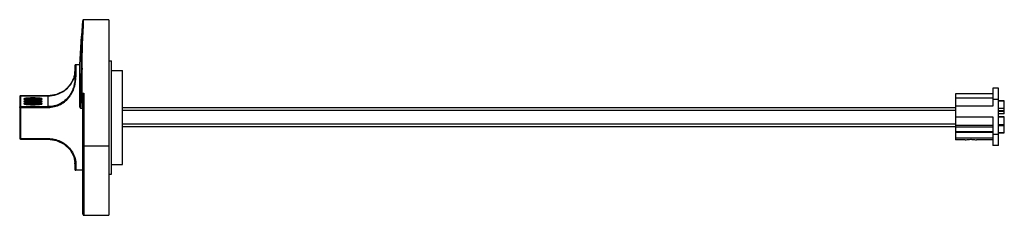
# Model space of a CAD drawing. Header units: millimetres. Extents: x 71 to 584, y 404 to 506.
import ezdxf

# ---------------------------------------------------------------- set-up
doc = ezdxf.new("R2010")
doc.units = ezdxf.units.MM
doc.header["$LTSCALE"] = 59.527544
doc.layers.get('0').update_dxf_attribs({"linetype": 'CONTINUOUS'})

msp = doc.modelspace()

# ---------------------------------------------------------------- linework, layer by layer
at = {"color": 7}
for p, q in [((117.2, 505.85), (104.12, 505.85)), ((117.2, 505.85), (117.2, 404.01)), ((102.21, 482.43), (103.02, 497.31)), ((100.1, 482.43), (100.1, 476.06)), ((102.21, 482.43), (100.1, 482.43)), ((102.21, 460.27), (102.21, 482.43)), ((117.2, 484.43), (118.7, 484.43)), ((118.7, 425.43), (118.7, 484.43)), ((99.59, 478.61), (99.59, 478.61)), ((99.6, 481.93), (99.6, 475.67)), ((118.7, 479.38), (124.3, 479.38)), ((124.3, 430.48), (124.3, 479.38)), ((103.25, 467.62), (103.25, 467.01)), ((103.25, 467.62), (104.2, 467.62)), ((103.71, 467.01), (103.25, 467.01)), ((103.7, 404.69), (103.7, 466.93)), ((104.2, 467.62), (104.2, 404.01)), ((577.9, 467.28), (558.4, 467.28)), ((558.4, 467.28), (558.4, 443.28)), ((580.9, 470.28), (577.9, 470.28)), ((577.9, 470.28), (577.9, 460.88)), ((580.9, 440.28), (580.9, 470.28)), ((70.8, 465.68), (70.8, 444.18)), ((71.3, 466.18), (71.3, 443.68)), ((71.3, 466.18), (85.6, 466.18)), ((85.6, 466.17), (71.3, 466.17)), ((85.6, 460.18), (85.6, 466.18)), ((577.9, 465.08), (558.4, 465.08)), ((580.9, 464.28), (577.9, 464.28)), ((583.85, 463.69), (580.9, 463.69)), ((583.85, 463.44), (580.9, 463.44)), ((583.85, 456.78), (583.85, 463.69)), ((71.3, 460.58), (85.6, 460.58)), ((71.3, 460.18), (85.6, 460.18)), ((102.7, 459.73), (103.7, 459.73)), ((124.3, 460.15), (558.4, 460.15)), ((558.4, 458.65), (124.3, 458.65)), ((577.9, 460.88), (558.4, 460.88)), ((583.85, 459.59), (580.9, 459.59)), ((583.85, 458.34), (580.9, 458.34)), ((583.85, 458.03), (580.9, 458.03)), ((583.85, 456.78), (580.9, 456.78)), ((124.3, 451.65), (558.4, 451.65)), ((558.4, 455.28), (577.9, 455.28)), ((577.9, 455.28), (577.9, 440.28)), ((583.85, 455.34), (580.9, 455.34)), ((583.85, 455.17), (580.9, 455.17)), ((583.85, 446.91), (583.85, 455.34)), ((558.4, 450.15), (124.3, 450.15)), ((558.4, 450.88), (577.9, 450.88)), ((558.4, 450.01), (577.9, 450.01)), ((577.9, 447.42), (558.4, 447.42)), ((577.9, 447.11), (558.4, 447.11)), ((580.9, 451.31), (583.85, 451.31)), ((583.85, 450.63), (580.9, 450.63)), ((580.9, 446.98), (583.85, 446.98)), ((583.85, 446.91), (580.9, 446.91)), ((71.3, 443.98), (85.62, 443.98)), ((71.3, 443.68), (85.6, 443.68)), ((85.6, 443.68), (85.6, 443.98)), ((85.6, 443.98), (85.62, 443.97)), ((558.4, 444.37), (577.9, 444.37)), ((563.51, 443.28), (558.4, 443.28)), ((563.51, 443.28), (563.58, 443.29)), ((563.54, 443.28), (563.61, 443.29)), ((569.19, 443.29), (569.27, 443.28)), ((569.23, 443.29), (569.28, 443.28)), ((577.9, 443.28), (569.28, 443.28)), ((577.9, 446.28), (580.9, 446.28)), ((104.2, 440.1), (117.2, 440.1)), ((580.9, 440.28), (577.9, 440.28)), ((99.59, 431.25), (99.59, 431.24)), ((99.6, 430.94), (99.6, 427.93)), ((100.09, 430.82), (100.1, 430.5)), ((100.1, 430.5), (100.1, 427.43)), ((103.7, 427.43), (100.1, 427.43)), ((118.7, 430.48), (124.3, 430.48)), ((117.2, 425.43), (118.7, 425.43)), ((104.2, 404.01), (117.2, 404.01))]:
    msp.add_line(p, q, dxfattribs=at)
for points in [[(103.6, 505.22), (103.19, 499.99), (103.02, 497.31)], [(99.59, 478.61), (98.93, 475.21), (97.06, 471.8), (94.04, 468.88), (90.01, 466.86), (85.6, 466.18)], [(85.6, 443.68), (90.01, 442.99), (94.04, 440.98), (97.06, 438.06), (98.93, 434.64), (99.59, 431.24)]]:
    msp.add_lwpolyline(points, dxfattribs=at)
for centre, radius, start, end in [((361.1, 482.31), 258.52, 174.9209, 176.6743), ((1056.63, 459.08), 954.14, 177.22941, 177.70396), ((767.46, 470.21), 664.77, 177.66432, 179.12979), ((100.1, 481.93), 0.5, 90, 180), ((89.92, 478.91), 9.68, 358.1802, 359.9951), ((629.96, 472.75), 527.25, 179.1786, 180.5819), ((626.82, 472.98), 523.6, 179.1735, 180.5857), ((87.56, 479.31), 12.08, 340.1325, 340.5045), ((85.63, 480.67), 14.49, 287.7517, 305.3708), ((85.79, 480.43), 14.21, 305.4003, 305.6113), ((71.3, 465.68), 0.5, 90, 180), ((71.29, 465.68), 0.495, 133.5682, 136.1701), ((77.13, 492.16), 28.07, 265.7959, 267.0769), ((77.13, 490.91), 28.07, 265.7959, 267.0769), ((77.5, 499.05), 34.97, 267.0472, 268.1131), ((77.5, 497.8), 34.97, 267.0472, 268.1131), ((77.73, 505.69), 41.62, 268.1074, 270.0271), ((77.73, 504.44), 41.62, 268.1074, 270.0271), ((77.75, 421.39), 43.71, 89.9999, 90.3362), ((77.75, 420.15), 43.71, 89.9999, 90.3362), ((77.75, 418.9), 43.71, 89.9999, 90.3362), ((77.75, 425.44), 39.11, 89.9999, 90.3362), ((77.75, 424.2), 39.11, 89.9999, 90.3362), ((77.75, 422.95), 39.11, 89.9999, 90.3362), ((77.75, 507.79), 43.71, 269.9999, 270.3362), ((77.75, 506.54), 43.71, 269.9999, 270.3362), ((77.75, 507.2), 43.12, 270.3361, 270.7376), ((77.75, 505.95), 43.12, 270.3361, 270.7376), ((77.79, 504.51), 40.43, 270.7266, 272.4203), ((77.79, 503.26), 40.43, 270.7266, 272.4203), ((85.59, 480.78), 14.61, 270.0099, 287.2094), ((85.59, 480.79), 14.61, 287.225, 287.7687), ((77.13, 489.66), 28.07, 265.7959, 267.0769), ((77.5, 496.55), 34.97, 267.0472, 268.1131), ((77.73, 503.2), 41.62, 268.1074, 270.0271), ((77.75, 505.29), 43.71, 269.9999, 270.3362), ((77.75, 504.7), 43.12, 270.3361, 270.7376), ((77.79, 502.01), 40.43, 270.7266, 272.4203), ((71.3, 444.18), 0.5, 180, 270), ((89.92, 430.94), 9.68, 0.0049, 1.8198), ((100.1, 427.93), 0.5, 180, 270)]:
    msp.add_arc(centre, radius, start, end, dxfattribs=at)
for points in [[(103.27, 480.53), (103.39, 488.97), (103.71, 497.41), (104.12, 505.85)], [(103.71, 467.01), (103.7, 466.99), (103.7, 466.96), (103.7, 466.93)], [(70.94, 466.02), (70.85, 465.93), (70.8, 465.8), (70.8, 465.68)], [(71.3, 466.17), (71.17, 466.17), (71.04, 466.12), (70.95, 466.04)]]:
    msp.add_open_spline(points, degree=3, dxfattribs=at)
for points, knots in [([(104.12, 505.85), (104.04, 505.85), (103.89, 505.8), (103.74, 505.64), (103.64, 505.44), (103.61, 505.29), (103.6, 505.22)], [0, 0, 0, 0, 0.253311, 0.504273, 0.752803, 1, 1, 1, 1]), ([(98.95, 475.27), (99.05, 475.58), (99.39, 476.66), (99.57, 477.79), (99.59, 478.61)], [0, 0, 0, 0, 0.283804, 1, 1, 1, 1]), ([(103.27, 480.53), (103.21, 480.53), (103.09, 480.52), (102.92, 480.47), (102.78, 480.38), (102.77, 480.31)], [0, 0, 0, 0, 0.31111, 0.610939, 1, 1, 1, 1]), ([(85.6, 460.18), (86.71, 460.18), (88.93, 460.45), (92.06, 461.63), (94.79, 463.48), (96.97, 465.84), (98.54, 468.47), (99.78, 471.85), (100.1, 474.44), (100.1, 476.06)], [0, 0, 0, 0, 0.139298, 0.278166, 0.415643, 0.549786, 0.677776, 0.79677, 1, 1, 1, 1]), ([(99.6, 475.67), (99.6, 474.13), (99.29, 471.66), (98.09, 468.44), (96.57, 465.93), (94.45, 463.7), (91.82, 461.94), (88.8, 460.83), (86.66, 460.58), (85.6, 460.58)], [0, 0, 0, 0, 0.202242, 0.320919, 0.4488, 0.583054, 0.720831, 0.860149, 1, 1, 1, 1]), ([(94.06, 468.88), (95.24, 469.73), (97.2, 471.64), (98.5, 474.04), (98.92, 475.2)], [0, 0, 0, 0, 0.540543, 1, 1, 1, 1]), ([(99.6, 475.67), (99.6, 475.72), (99.62, 475.83), (99.78, 476.01), (99.97, 476.06), (100.1, 476.06)], [0, 0, 0, 0, 0.21177, 0.460795, 1, 1, 1, 1]), ([(102.75, 467.39), (102.7, 466.78), (102.52, 464.41), (102.34, 462.03), (102.21, 460.27)], [0, 0, 0, 0, 0.257596, 1, 1, 1, 1]), ([(102.7, 459.73), (102.74, 460.32), (102.92, 462.75), (103.11, 465.17), (103.25, 467.01)], [0, 0, 0, 0, 0.242129, 1, 1, 1, 1]), ([(102.75, 467.39), (102.76, 467.47), (102.89, 467.56), (103.06, 467.61), (103.18, 467.62), (103.25, 467.62)], [0, 0, 0, 0, 0.389813, 0.678383, 1, 1, 1, 1]), ([(103.25, 467.01), (103.12, 467.02), (102.94, 467.07), (102.78, 467.24), (102.75, 467.35), (102.75, 467.39)], [0, 0, 0, 0, 0.543509, 0.792483, 1, 1, 1, 1]), ([(104.2, 467.62), (104.09, 467.53), (103.95, 467.39), (103.79, 467.18), (103.73, 467.07), (103.71, 467.01)], [0, 0, 0, 0, 0.521725, 0.779794, 1, 1, 1, 1]), ([(77.49, 465.11), (77.13, 465.1), (76.44, 465.09), (75.46, 465.05), (74.7, 464.99), (74.17, 464.93), (73.84, 464.89), (73.56, 464.84), (73.34, 464.79), (73.17, 464.73), (73.06, 464.68), (73, 464.62), (73, 464.57), (73.02, 464.54), (73.05, 464.51), (73.12, 464.47), (73.19, 464.45), (73.23, 464.43)], [0, 0, 0, 0, 0.219666, 0.42527, 0.606198, 0.684473, 0.753279, 0.811777, 0.859342, 0.895565, 0.920544, 0.935786, 0.941844, 0.948744, 0.95761, 0.968985, 1, 1, 1, 1]), ([(77.49, 463.86), (77.13, 463.86), (76.44, 463.84), (75.46, 463.8), (74.7, 463.74), (74.17, 463.69), (73.84, 463.64), (73.56, 463.59), (73.34, 463.54), (73.17, 463.48), (73.06, 463.43), (73, 463.37), (73, 463.33), (73.02, 463.29), (73.05, 463.27), (73.12, 463.22), (73.19, 463.2), (73.23, 463.18)], [0, 0, 0, 0, 0.219666, 0.42527, 0.606198, 0.684473, 0.753279, 0.811777, 0.859342, 0.895565, 0.920544, 0.935786, 0.941844, 0.948744, 0.95761, 0.968985, 1, 1, 1, 1]), ([(77.49, 462.61), (77.13, 462.61), (76.44, 462.6), (75.46, 462.55), (74.7, 462.5), (74.17, 462.44), (73.84, 462.39), (73.56, 462.34), (73.34, 462.29), (73.17, 462.24), (73.06, 462.18), (73, 462.13), (73, 462.08), (73.02, 462.05), (73.05, 462.02), (73.12, 461.98), (73.19, 461.95), (73.23, 461.94)], [0, 0, 0, 0, 0.219666, 0.42527, 0.606198, 0.684473, 0.753279, 0.811777, 0.859342, 0.895565, 0.920544, 0.935786, 0.941844, 0.948744, 0.95761, 0.968985, 1, 1, 1, 1]), ([(73.23, 464.43), (73.27, 464.42), (73.42, 464.38), (73.58, 464.34), (73.7, 464.32)], [0, 0, 0, 0, 0.205382, 1, 1, 1, 1]), ([(73.23, 463.18), (73.27, 463.17), (73.42, 463.13), (73.58, 463.1), (73.7, 463.07)], [0, 0, 0, 0, 0.205382, 1, 1, 1, 1]), ([(73.23, 461.94), (73.27, 461.93), (73.42, 461.88), (73.58, 461.85), (73.7, 461.83)], [0, 0, 0, 0, 0.205382, 1, 1, 1, 1]), ([(77.75, 464.08), (77.25, 464.08), (76.3, 464.1), (75.17, 464.16), (74.39, 464.23), (73.93, 464.29), (73.59, 464.35), (73.41, 464.4), (73.35, 464.42)], [0, 0, 0, 0, 0.338737, 0.641182, 0.768238, 0.87382, 0.95351, 1, 1, 1, 1]), ([(77.75, 462.83), (77.25, 462.83), (76.3, 462.85), (75.17, 462.91), (74.39, 462.98), (73.93, 463.04), (73.59, 463.1), (73.41, 463.15), (73.35, 463.18)], [0, 0, 0, 0, 0.338737, 0.641182, 0.768238, 0.87382, 0.95351, 1, 1, 1, 1]), ([(77.75, 461.58), (77.25, 461.58), (76.3, 461.6), (75.17, 461.66), (74.39, 461.74), (73.93, 461.79), (73.59, 461.86), (73.41, 461.9), (73.35, 461.93)], [0, 0, 0, 0, 0.338737, 0.641182, 0.768238, 0.87382, 0.95351, 1, 1, 1, 1]), ([(73.7, 464.32), (73.74, 464.32), (73.87, 464.29), (74.01, 464.27), (74.12, 464.26)], [0, 0, 0, 0, 0.231077, 1, 1, 1, 1]), ([(73.7, 463.07), (73.74, 463.07), (73.87, 463.04), (74.01, 463.03), (74.12, 463.01)], [0, 0, 0, 0, 0.231077, 1, 1, 1, 1]), ([(73.7, 461.83), (73.74, 461.82), (73.87, 461.8), (74.01, 461.78), (74.12, 461.76)], [0, 0, 0, 0, 0.231077, 1, 1, 1, 1]), ([(77.52, 464.56), (76.81, 464.55), (75.81, 464.52), (74.61, 464.41), (74.12, 464.34), (73.92, 464.3)], [0, 0, 0, 0, 0.589339, 0.825501, 1, 1, 1, 1]), ([(77.52, 463.31), (76.81, 463.3), (75.81, 463.27), (74.61, 463.17), (74.12, 463.09), (73.92, 463.05)], [0, 0, 0, 0, 0.589339, 0.825501, 1, 1, 1, 1]), ([(77.52, 462.06), (76.81, 462.06), (75.81, 462.03), (74.61, 461.92), (74.12, 461.85), (73.92, 461.8)], [0, 0, 0, 0, 0.589339, 0.825501, 1, 1, 1, 1]), ([(74.12, 464.26), (74.19, 464.25), (74.51, 464.21), (74.83, 464.18), (75.08, 464.17)], [0, 0, 0, 0, 0.227029, 1, 1, 1, 1]), ([(74.12, 463.01), (74.19, 463), (74.51, 462.96), (74.83, 462.94), (75.08, 462.92)], [0, 0, 0, 0, 0.227029, 1, 1, 1, 1]), ([(74.12, 461.76), (74.19, 461.75), (74.51, 461.72), (74.83, 461.69), (75.08, 461.67)], [0, 0, 0, 0, 0.227029, 1, 1, 1, 1]), ([(82.29, 464.44), (82.33, 464.46), (82.39, 464.48), (82.46, 464.52), (82.49, 464.55), (82.5, 464.59), (82.49, 464.62), (82.47, 464.65), (82.41, 464.7), (82.29, 464.75), (82.1, 464.8), (81.85, 464.85), (81.55, 464.9), (81.2, 464.95), (80.64, 465), (79.85, 465.06), (78.83, 465.1), (78.11, 465.11), (77.75, 465.11)], [0, 0, 0, 0, 0.028269, 0.038385, 0.04617, 0.052373, 0.058393, 0.065728, 0.075272, 0.102289, 0.140548, 0.189987, 0.250102, 0.320201, 0.399381, 0.580743, 0.784593, 1, 1, 1, 1]), ([(81.59, 464.29), (81.37, 464.34), (80.85, 464.42), (79.96, 464.5), (78.9, 464.54), (78.14, 464.56), (77.75, 464.56)], [0, 0, 0, 0, 0.172964, 0.409989, 0.692972, 1, 1, 1, 1]), ([(82.17, 464.43), (82.15, 464.42), (82.11, 464.41), (82.01, 464.38), (81.87, 464.35), (81.7, 464.31), (81.48, 464.28), (81.14, 464.24), (80.66, 464.19), (80.01, 464.14), (79.03, 464.09), (78.27, 464.08), (77.75, 464.08)], [0, 0, 0, 0, 0.010096, 0.033022, 0.065815, 0.106892, 0.155337, 0.210447, 0.338294, 0.4859, 0.648622, 1, 1, 1, 1]), ([(82.29, 463.19), (82.33, 463.21), (82.39, 463.23), (82.46, 463.28), (82.49, 463.31), (82.5, 463.34), (82.49, 463.37), (82.47, 463.41), (82.41, 463.45), (82.29, 463.5), (82.1, 463.55), (81.85, 463.61), (81.55, 463.65), (81.2, 463.7), (80.64, 463.76), (79.85, 463.81), (78.83, 463.85), (78.11, 463.86), (77.75, 463.86)], [0, 0, 0, 0, 0.028269, 0.038385, 0.04617, 0.052373, 0.058393, 0.065728, 0.075272, 0.102289, 0.140548, 0.189987, 0.250102, 0.320201, 0.399381, 0.580743, 0.784593, 1, 1, 1, 1]), ([(81.59, 463.04), (81.37, 463.09), (80.85, 463.17), (79.96, 463.25), (78.9, 463.3), (78.14, 463.31), (77.75, 463.31)], [0, 0, 0, 0, 0.172964, 0.409989, 0.692972, 1, 1, 1, 1]), ([(82.17, 463.19), (82.15, 463.18), (82.11, 463.16), (82.01, 463.13), (81.87, 463.1), (81.7, 463.07), (81.48, 463.03), (81.14, 462.99), (80.66, 462.94), (80.01, 462.89), (79.03, 462.85), (78.27, 462.83), (77.75, 462.83)], [0, 0, 0, 0, 0.010096, 0.033022, 0.065815, 0.106892, 0.155337, 0.210447, 0.338294, 0.4859, 0.648622, 1, 1, 1, 1]), ([(82.29, 461.94), (82.33, 461.96), (82.39, 461.99), (82.46, 462.03), (82.49, 462.06), (82.5, 462.09), (82.49, 462.13), (82.47, 462.16), (82.41, 462.2), (82.29, 462.25), (82.1, 462.31), (81.85, 462.36), (81.55, 462.41), (81.2, 462.45), (80.64, 462.51), (79.85, 462.56), (78.83, 462.6), (78.11, 462.61), (77.75, 462.61)], [0, 0, 0, 0, 0.028269, 0.038385, 0.04617, 0.052373, 0.058393, 0.065728, 0.075272, 0.102289, 0.140548, 0.189987, 0.250102, 0.320201, 0.399381, 0.580743, 0.784593, 1, 1, 1, 1]), ([(81.59, 461.8), (81.37, 461.85), (80.85, 461.92), (79.96, 462), (78.9, 462.05), (78.14, 462.06), (77.75, 462.06)], [0, 0, 0, 0, 0.172964, 0.409989, 0.692972, 1, 1, 1, 1]), ([(82.17, 461.94), (82.15, 461.93), (82.11, 461.92), (82.01, 461.89), (81.87, 461.85), (81.7, 461.82), (81.48, 461.79), (81.14, 461.74), (80.66, 461.69), (80.01, 461.64), (79.03, 461.6), (78.27, 461.58), (77.75, 461.58)], [0, 0, 0, 0, 0.010096, 0.033022, 0.065815, 0.106892, 0.155337, 0.210447, 0.338294, 0.4859, 0.648622, 1, 1, 1, 1]), ([(79.5, 464.11), (79.58, 464.12), (79.9, 464.13), (80.22, 464.15), (80.46, 464.17)], [0, 0, 0, 0, 0.260996, 1, 1, 1, 1]), ([(79.5, 462.87), (79.58, 462.87), (79.9, 462.88), (80.22, 462.9), (80.46, 462.92)], [0, 0, 0, 0, 0.260996, 1, 1, 1, 1]), ([(80.46, 464.17), (80.56, 464.18), (80.93, 464.21), (81.3, 464.25), (81.57, 464.29)], [0, 0, 0, 0, 0.278332, 1, 1, 1, 1]), ([(80.46, 462.92), (80.56, 462.93), (80.93, 462.96), (81.3, 463), (81.57, 463.04)], [0, 0, 0, 0, 0.278332, 1, 1, 1, 1]), ([(80.46, 461.67), (80.56, 461.68), (80.93, 461.71), (81.3, 461.75), (81.57, 461.79)], [0, 0, 0, 0, 0.278332, 1, 1, 1, 1]), ([(81.57, 464.29), (81.6, 464.29), (81.71, 464.31), (81.82, 464.33), (81.9, 464.34)], [0, 0, 0, 0, 0.268452, 1, 1, 1, 1]), ([(81.57, 463.04), (81.6, 463.04), (81.71, 463.06), (81.82, 463.08), (81.9, 463.1)], [0, 0, 0, 0, 0.268452, 1, 1, 1, 1]), ([(81.57, 461.79), (81.6, 461.79), (81.71, 461.81), (81.82, 461.83), (81.9, 461.85)], [0, 0, 0, 0, 0.268452, 1, 1, 1, 1]), ([(81.9, 464.34), (81.94, 464.35), (82.07, 464.38), (82.2, 464.41), (82.29, 464.44)], [0, 0, 0, 0, 0.29198, 1, 1, 1, 1]), ([(81.9, 463.1), (81.94, 463.1), (82.07, 463.13), (82.2, 463.16), (82.29, 463.19)], [0, 0, 0, 0, 0.29198, 1, 1, 1, 1]), ([(81.9, 461.85), (81.94, 461.85), (82.07, 461.88), (82.2, 461.91), (82.29, 461.94)], [0, 0, 0, 0, 0.29198, 1, 1, 1, 1]), ([(70.8, 460.08), (70.8, 460.21), (70.9, 460.47), (71.17, 460.58), (71.3, 460.58)], [0, 0, 0, 0, 0.498953, 1, 1, 1, 1]), ([(71.3, 460.18), (71.23, 460.18), (71.12, 460.17), (70.96, 460.15), (70.86, 460.13), (70.8, 460.1), (70.8, 460.08)], [0, 0, 0, 0, 0.36789, 0.682076, 0.89866, 1, 1, 1, 1]), ([(79.5, 461.62), (79.58, 461.62), (79.9, 461.64), (80.22, 461.66), (80.46, 461.67)], [0, 0, 0, 0, 0.260996, 1, 1, 1, 1]), ([(102.21, 460.27), (102.21, 460.14), (102.28, 459.93), (102.49, 459.76), (102.63, 459.73), (102.7, 459.73)], [0, 0, 0, 0, 0.493723, 0.746342, 1, 1, 1, 1]), ([(70.8, 444.18), (70.8, 444.11), (70.94, 444.03), (71.11, 443.99), (71.23, 443.98), (71.3, 443.98)], [0, 0, 0, 0, 0.360854, 0.659036, 1, 1, 1, 1]), ([(85.62, 443.98), (86.7, 443.97), (88.86, 443.73), (91.9, 442.7), (94.57, 441.09), (97.33, 438.53), (99.44, 435.06), (100.05, 432.09), (100.09, 430.82)], [0, 0, 0, 0, 0.150897, 0.300219, 0.445663, 0.583864, 0.822733, 1, 1, 1, 1]), ([(563.58, 443.29), (563.71, 443.31), (564.64, 443.48), (565.58, 443.56), (566.4, 443.56)], [0, 0, 0, 0, 0.13911, 1, 1, 1, 1]), ([(566.4, 443.56), (566.71, 443.56), (567.66, 443.53), (568.61, 443.4), (569.23, 443.29)], [0, 0, 0, 0, 0.331827, 1, 1, 1, 1]), ([(103.7, 440.3), (103.7, 440.24), (103.82, 440.16), (103.99, 440.12), (104.12, 440.1), (104.2, 440.1)], [0, 0, 0, 0, 0.307943, 0.602279, 1, 1, 1, 1]), ([(99.59, 431.24), (99.59, 431.19), (99.62, 431.08), (99.69, 430.99), (99.74, 430.95)], [0, 0, 0, 0, 0.471613, 1, 1, 1, 1]), ([(100.1, 430.5), (99.97, 430.5), (99.77, 430.56), (99.62, 430.76), (99.6, 430.88), (99.6, 430.94)], [0, 0, 0, 0, 0.515193, 0.771304, 1, 1, 1, 1]), ([(99.74, 430.95), (99.76, 430.93), (99.87, 430.85), (100, 430.82), (100.09, 430.82)], [0, 0, 0, 0, 0.256291, 1, 1, 1, 1]), ([(103.7, 404.69), (103.7, 404.61), (103.72, 404.46), (103.8, 404.24), (103.96, 404.06), (104.12, 404.01), (104.2, 404.01)], [0, 0, 0, 0, 0.247118, 0.495345, 0.746264, 1, 1, 1, 1])]:
    msp.add_open_spline(points, degree=3, knots=knots, dxfattribs=at)

doc.saveas('drawing.dxf')
